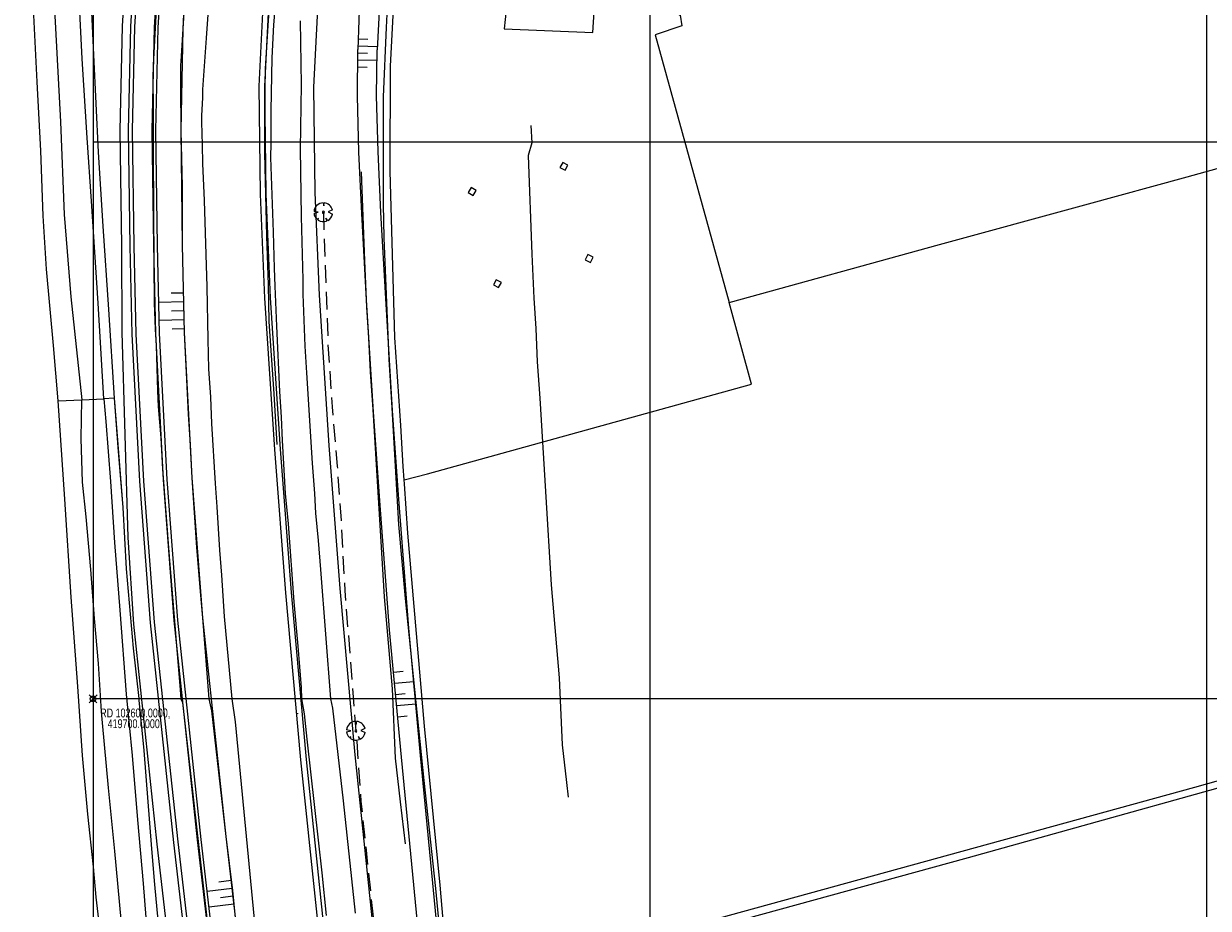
# Model space of a CAD drawing. Header units: metres. Extents: x 102313 to 104557, y 415820 to 422103.
# Tile 63 of 256: x 102588 to 102800, y 419662 to 419821. Entities that reach past the tile are written whole.
import ezdxf

# ---------------------------------------------------------------- set-up
doc = ezdxf.new("R2010")
doc.units = ezdxf.units.M
doc.header["$MEASUREMENT"] = 0
for name, pattern in [('DGN Style 3', [169.460776, 121.043411, -48.417365]), ('DGN Style 4', [193.790502, 96.834729, -48.417365, 0.121043, -48.417365]), ('HIDDEN2', [4.7625, 3.175, -1.5875])]:
    doc.linetypes.add(name, pattern=pattern)
for name, color, linetype, lineweight in [('00-Beschermingszone binnenzijde', 41, 'Continuous', 0), ('00-Coordinaten', 7, 'Continuous', 0), ('Hek', 30, 'DGN Style 4', 0), ('Hoogspanningsmast', 7, 'Continuous', 0), ('N-BEPLANTING VERWIJDEREN', 104, 'Continuous', 0), ('N-ONTWERP', 2, 'Continuous', 0), ('N-ONTWERP-FIETSPAD', 30, 'Continuous', 0), ('N-ONTWERP-TALUD', 3, 'Continuous', 0), ('N-ONTWERP-WEG', 30, 'Continuous', 0), ('Rijbaan', 7, 'Continuous', 0), ('Terrein_groenvoorziening', 3, 'Continuous', 0), ('Terrein_onbegroeid', 94, 'Continuous', 0), ('Terrein_weiland', 3, 'Continuous', 0), ('water', 2, 'Continuous', 0)]:
    doc.layers.add(name, color=color, linetype=linetype, lineweight=lineweight)
doc.styles.add('Style-WORKING', font='WORKING.shx')

# ---------------------------------------------------------------- blocks, each defined once
blk = doc.blocks.new('meetpunt_1')
at = {"linetype": 'ByBlock', "lineweight": -2}
blk.add_hatch(color=0, dxfattribs=at).paths.add_polyline_path([(-50000, 0, 0.414213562), (0, -50000), (0, 0)], flags=16)
at = {"color": 0, "linetype": 'ByBlock', "lineweight": -2}
for p, q in [((100000, 0), (-100000, 0)), ((0, 100000), (0, -100000))]:
    blk.add_line(p, q, dxfattribs=at)
blk.add_circle((0, 0), 50000, dxfattribs=at)
blk = doc.blocks.new('SBMK')
at = {"color": 0, "flags": 128}
for points in [[(-13.9, 9.6), (-11.1, 9), (-12.1, 11.8)], [(-1.8, 16.8), (0, 9.2), (1.6, 16.8)], [(16.8, 0.4), (11.4, -0.7), (16.8, -1.2)], [(-15, -7.8), (-10.4, -4.4), (-15.9, -5.8)], [(4.2, -16.3), (0.6, -8.8), (-3.2, -16.6)]]:
    blk.add_lwpolyline(points, dxfattribs=at)
blk.add_lwpolyline([(-1.9, 0, 1), (1.8, 0, 1), (-1.9, 0)], format="xyb", dxfattribs=at)
at = {"color": 0}
for start, end in [(145.4075, 200.2477), (95.8899, 135.5711), (1.3252, 84.4398), (207.5009, 259.3455), (284.6649, 356.0474)]:
    blk.add_arc((0, 0), 16.9, start, end, dxfattribs=at)

msp = doc.modelspace()

# ---------------------------------------------------------------- linework, layer by layer
at = {"layer": '00-Beschermingszone binnenzijde', "linetype": 'DGN Style 3', "flags": 128}
msp.add_lwpolyline([(102644.854, 420019.69), (102645.173, 420023.206), (102645.847, 420027.05), (102647.422, 420032.669), (102671.307, 420150.273), (102674.341, 420161.912), (102674.149, 420165.528), (102674.063, 420168.714), (102674.065, 420174.727), (102674.658, 420181.775), (102675.043, 420184.864), (102675.311, 420186.596), (102675.666, 420189.693), (102676.377, 420193.111), (102677.025, 420196.703), (102678.83, 420202.966), (102681.122, 420211.251), (102681.5, 420212.448), (102681.933, 420213.341), (102682.285, 420213.765), (102682.754, 420214.147), (102683.287, 420214.426), (102683.865, 420214.594), (102684.503, 420214.647), (102685.402, 420214.715), (102685.836, 420219.061), (102684.533, 420219.366), (102684.189, 420219.545), (102683.9, 420219.805), (102683.682, 420220.13), (102683.551, 420220.498), (102683.333, 420222.745), (102683.198, 420223.758), (102685.631, 420228.566), (102691.351, 420227.17), (102716.166, 420220.852), (102712.748, 420186.701), (102705.573, 420186.157), (102705.316, 420184.923), (102705.049, 420182.594), (102704.758, 420180.712), (102704.502, 420178.658), (102704.065, 420173.463), (102704.063, 420169.116), (102704.128, 420166.727), (102704.545, 420158.849), (102700.544, 420143.499), (102676.604, 420025.626), (102675.138, 420020.394), (102674.945, 420019.297), (102675.34, 420013.32), (102676.135, 420001.195), (102677.636, 419993.13), (102679.186, 419983.835), (102680.252, 419976.214), (102680.114, 419972.658), (102680.205, 419968.375), (102680.342, 419965.521), (102680.754, 419958.175), (102681.136, 419953.214), (102681.957, 419945.826), (102683.041, 419937.572), (102684.054, 419927.345), (102684.274, 419923.806), (102684.623, 419915.724), (102684.859, 419902.964), (102684.845, 419899.786), (102684.812, 419897.708), (102684.696, 419895.257), (102684.716, 419892.427), (102684.34, 419886.764), (102683.989, 419882.29), (102683.613, 419878.229), (102683.115, 419874.155), (102681.291, 419857.602), (102680.735, 419851.881), (102680.059, 419843.707), (102678.031, 419814.15), (102678.812, 419799.899), (102678.125, 419797.626), (102678.794, 419779.932), (102679.15, 419772.025), (102679.51, 419766.527), (102679.772, 419760.537), (102680.255, 419754.038), (102682.283, 419720.512), (102683.705, 419703.802), (102684.272, 419691.716), (102685.027, 419684.945), (102686.162, 419675.507), (102688.894, 419651.771), (102689.917, 419642.546), (102691.553, 419628.331), (102693.444, 419611.332), (102694.565, 419601.882), (102695.622, 419591.913), (102696.991, 419579.964), (102697.408, 419576.131), (102698.805, 419570.27), (102699.573, 419564.654), (102701.541, 419551.142), (102704.13, 419531.912), (102706.757, 419513.327), (102707.817, 419513.471), (102715.997, 419453.382), (102718.718, 419435.599), (102722.857, 419409.807), (102735.607, 419350.747), (102742.804, 419309.851), (102737.67, 419310.391), (102739.346, 419302.081), (102741.222, 419292.129), (102743.626, 419279.84), (102743.035, 419276.916), (102743.083, 419276.359), (102743.231, 419272.666), (102744.124, 419268.485), (102745.217, 419261.751), (102745.695, 419259.259), (102723.017, 419254.957), (102716.243, 419253.55), (102715.673, 419256.525), (102714.631, 419262.944), (102713.234, 419269.482), (102713.244, 419271.738), (102713.135, 419274.469), (102713.022, 419275.777), (102712.919, 419279.34), (102713.039, 419279.934), (102711.76, 419286.471), (102709.901, 419296.336), (102706.759, 419311.907), (102705.592, 419316.901), (102703.849, 419326.29), (102701.522, 419337.701), (102701.333, 419338.155), (102701.131, 419338.963), (102701.088, 419339.795), (102701.206, 419340.62), (102701.477, 419341.406), (102701.895, 419342.128), (102702.44, 419342.755), (102703.097, 419343.268), (102703.839, 419343.644), (102704.64, 419343.873), (102705.471, 419343.944), (102706.36, 419343.85), (102706.161, 419344.98), (102693.363, 419404.261), (102689.08, 419430.954), (102686.305, 419449.089), (102682.138, 419479.698), (102681.182, 419479.568), (102679.249, 419493.587), (102678.342, 419500), (102674.411, 419527.812), (102671.831, 419546.978), (102669.867, 419560.46), (102669.281, 419564.747), (102667.788, 419571.01), (102667.176, 419576.634), (102665.802, 419588.625), (102664.752, 419598.534), (102663.64, 419607.906), (102661.743, 419624.957), (102660.106, 419639.179), (102659.084, 419648.403), (102656.367, 419672.001), (102655.226, 419681.492), (102654.35, 419689.348), (102653.764, 419701.826), (102652.359, 419718.335), (102650.323, 419752.019), (102649.82, 419758.768), (102649.553, 419764.893), (102649.195, 419770.37), (102648.819, 419778.689), (102648.055, 419798.892), (102648.096, 419800.977), (102648.053, 419801.338), (102648.096, 419801.971), (102648.568, 419803.531), (102647.975, 419814.357), (102650.144, 419845.971), (102650.855, 419854.566), (102651.45, 419860.695), (102653.315, 419877.618), (102653.781, 419881.432), (102654.097, 419884.845), (102654.417, 419888.931), (102654.709, 419893.317), (102654.691, 419895.856), (102654.823, 419898.654), (102654.846, 419900.094), (102654.858, 419902.754), (102654.635, 419914.799), (102654.314, 419922.231), (102654.146, 419924.938), (102653.235, 419934.139), (102652.174, 419942.215), (102651.264, 419950.405), (102650.819, 419956.181), (102650.382, 419963.964), (102650.22, 419967.34), (102650.101, 419972.92), (102650.171, 419974.707), (102649.53, 419979.289), (102648.091, 419987.918), (102646.316, 419997.455), (102645.404, 420011.356), (102644.854, 420019.69)], close=True, dxfattribs=at)
at = {"layer": '00-Coordinaten'}
for p, q in [((102600, 420000), (102600, 417600)), ((102700, 420000), (102700, 417600)), ((102800, 420000), (102800, 417600)), ((104100, 419800), (102600, 419800)), ((104100, 419700), (102600, 419700))]:
    msp.add_line(p, q, dxfattribs=at)
at = {"layer": 'Hek', "flags": 128}
msp.add_lwpolyline([(102652.984, 419552.981), (102652.631, 419556.064), (102651.84, 419562.135), (102651.095, 419568.916), (102650.206, 419577.343), (102648.832, 419588.979), (102646.319, 419611.061), (102645.648, 419617.34), (102644.304, 419629.185), (102643.66, 419634.542), (102642.64, 419644.63), (102639.339, 419674.152), (102637.88, 419687.96), (102637.033, 419695.549), (102636.435, 419700), (102635.97, 419704.324), (102635.323, 419711.914), (102634.884, 419719.414), (102633.384, 419741.2), (102632.529, 419754.831), (102631.64, 419767.778), (102631.494, 419774.414), (102631.21, 419783.163), (102630.867, 419798.041), (102630.845, 419805.836), (102630.971, 419813.215), (102631.455, 419821.007), (102631.998, 419828.503), (102632.538, 419835.373), (102634.135, 419851.61), (102635.636, 419866.42), (102636.326, 419873.646), (102637.524, 419887.565), (102637.823, 419893.752), (102637.976, 419900.803), (102637.981, 419907.795), (102637.804, 419914.282), (102637.565, 419920.055), (102637.151, 419926.573), (102635.818, 419939.939), (102635.167, 419946.815), (102634.074, 419958.998)], dxfattribs=at)
at = {"layer": 'Hoogspanningsmast', "flags": 128}
for points in [[(102683.868, 419795.472), (102684.792, 419794.973), (102685.291, 419795.897), (102684.367, 419796.396), (102683.868, 419795.472)], [(102668.807, 419791.349), (102667.9, 419791.877), (102667.371, 419790.969), (102668.279, 419790.44), (102668.807, 419791.349)], [(102688.882, 419779.841), (102688.397, 419778.91), (102689.328, 419778.425), (102689.813, 419779.357), (102688.882, 419779.841)], [(102673.337, 419774.796), (102672.425, 419775.319), (102671.903, 419774.407), (102672.816, 419773.916), (102673.337, 419774.796)]]:
    msp.add_lwpolyline(points, dxfattribs=at)
at = {"layer": 'N-BEPLANTING VERWIJDEREN', "linetype": 'HIDDEN2', "flags": 128}
msp.add_lwpolyline([(102641.371, 419787.425), (102642.202, 419763.638), (102642.955, 419752.488), (102643.859, 419741.79), (102644.539, 419732.05), (102645.216, 419719.468), (102647.218, 419694.267), (102648.122, 419681.536), (102652.936, 419635.85), (102654.818, 419615.961), (102658.333, 419582.447), (102658.558, 419572.051), (102661.871, 419548.923), (102662.999, 419538.942), (102665.258, 419527.265), (102670.224, 419496.773), (102670.525, 419486.678)], dxfattribs=at)
at = {"layer": 'N-ONTWERP', "ltscale": 0.1, "flags": 128}
for points in [[(102659.445, 420029.555), (102658.093, 420021.518), (102657.182, 420010.168), (102656.561, 420001.262), (102655.999, 419993.202), (102655.999, 419993.202), (102655.127, 419982.952), (102654.911, 419976.727), (102654.679, 419970.04), (102655.036, 419960.839), (102655.872, 419950.399), (102657.742, 419933.433), (102658.729, 419917.683), (102658.527, 419898.883), (102655.009, 419861.062), (102652.646, 419840.194), (102651.597, 419827.049), (102651.027, 419816.616)], [(102653.29, 420010.139), (102652.881, 420001.518), (102652.321, 419993.487), (102651.443, 419983.172), (102651.224, 419976.855), (102650.988, 419970.033), (102651.353, 419960.62), (102652.199, 419950.05), (102654.066, 419933.115), (102655.039, 419917.587), (102654.84, 419899.074), (102651.339, 419861.44), (102648.974, 419840.548), (102647.917, 419827.297), (102647.577, 419816.655)], [(102596.773, 420009.079), (102598.704, 420002.106), (102600.804, 419995.649), (102602.028, 419991.651), (102603.935, 419984.661), (102606.105, 419974.868), (102608.756, 419958.063), (102610.366, 419945.655), (102612.52, 419929.402), (102613.289, 419910.173), (102613.224, 419897.071), (102612.57, 419884.183), (102610.687, 419869.61), (102609.224, 419856.366), (102607.81, 419838.702), (102606.726, 419820.793), (102606.3, 419802.144), (102606.59, 419781.363), (102606.963, 419765.501), (102608.335, 419739.096), (102610.254, 419713.688), (102614.458, 419674.205), (102619.434, 419631.283)], [(102595.687, 420006.86), (102597.267, 420001.674), (102599.373, 419995.198), (102600.586, 419991.234), (102602.478, 419984.301), (102604.631, 419974.589), (102607.271, 419957.849), (102608.878, 419945.46), (102611.024, 419929.273), (102611.789, 419910.146), (102611.724, 419897.113), (102611.075, 419884.318), (102609.197, 419869.789), (102607.73, 419856.508), (102606.314, 419838.807), (102605.227, 419820.856), (102604.8, 419802.151), (102605.09, 419781.335), (102605.179, 419765.864), (102606.279, 419728.986)], [(102655.184, 419434.419), (102650.566, 419464.429), (102643.257, 419512.466), (102635.947, 419573.861), (102628.868, 419632.4), (102623.9, 419675.255), (102619.716, 419714.549), (102617.816, 419739.7), (102616.457, 419765.859), (102616.088, 419781.541), (102615.802, 419802.102), (102616.219, 419820.398), (102617.287, 419838.036), (102618.682, 419855.465), (102620.114, 419868.43), (102622.045, 419883.336), (102622.723, 419896.861), (102622.79, 419910.339), (102621.995, 419930.218), (102619.785, 419946.89), (102618.172, 419959.324), (102616.188, 419976.341), (102615.308, 419991.134)], [(102653.869, 419413.376), (102646.118, 419463.748), (102638.797, 419511.861), (102631.479, 419573.325), (102624.399, 419631.871), (102619.428, 419674.758), (102615.234, 419714.141), (102613.325, 419739.414), (102611.96, 419765.689), (102611.589, 419781.457), (102611.301, 419802.122), (102611.722, 419820.585), (102612.798, 419838.352), (102614.202, 419855.892), (102615.651, 419869.015), (102617.554, 419883.735), (102618.223, 419896.932), (102618.29, 419910.26), (102617.507, 419929.832), (102615.323, 419946.305), (102613.706, 419958.774), (102611.02, 419975.8), (102608.79, 419985.861)], [(102634.022, 419960.655), (102634.976, 419947.502), (102636.485, 419931.36), (102637.424, 419917.735), (102637.613, 419900.46), (102636.356, 419882.685), (102634.288, 419863.219), (102632.22, 419844.927), (102630.827, 419830.505), (102629.81, 419810.094), (102630.043, 419790.697), (102630.828, 419772.022), (102632.593, 419744.806), (102634.565, 419719.043), (102637.264, 419689.022), (102642.987, 419634.34), (102648.078, 419587.971), (102654.21, 419538.717), (102658.776, 419502.506)], [(102659.26, 419649.359), (102659.092, 419651.058), (102655.407, 419689.526), (102653.268, 419712.4), (102651.49, 419735.608), (102650.371, 419751.569), (102649.129, 419771.714), (102648.262, 419787.201), (102647.759, 419798.229), (102647.484, 419808.349), (102647.577, 419816.655)], [(102662.693, 419649.7), (102662.526, 419651.393), (102658.842, 419689.851), (102656.706, 419712.692), (102654.931, 419735.86), (102653.814, 419751.796), (102652.573, 419771.917), (102651.708, 419787.376), (102651.207, 419798.355), (102650.934, 419808.377), (102651.027, 419816.616)], [(102606.279, 419728.986), (102607.266, 419713.416), (102611.476, 419673.873), (102616.455, 419630.93), (102623.536, 419572.372), (102630.869, 419510.786), (102638.21, 419462.538), (102642.514, 419432.76)]]:
    msp.add_lwpolyline(points, dxfattribs=at)
at = {"layer": 'N-ONTWERP', "ltscale": 0.01, "flags": 128}
for points in [[(102659.445, 420029.555), (102658.093, 420021.518), (102657.182, 420010.168), (102656.561, 420001.262), (102655.999, 419993.202), (102655.999, 419993.202), (102655.127, 419982.952), (102654.911, 419976.727), (102654.679, 419970.04), (102655.036, 419960.839), (102655.872, 419950.399), (102657.742, 419933.433), (102658.729, 419917.683), (102658.527, 419898.883), (102655.009, 419861.062), (102652.646, 419840.194), (102651.597, 419827.049), (102651.027, 419816.616)], [(102653.29, 420010.139), (102652.881, 420001.518), (102652.321, 419993.487), (102651.443, 419983.172), (102651.224, 419976.855), (102650.988, 419970.033), (102651.353, 419960.62), (102652.199, 419950.05), (102654.066, 419933.115), (102655.039, 419917.587), (102654.84, 419899.074), (102651.339, 419861.44), (102648.974, 419840.548), (102647.917, 419827.297), (102647.577, 419816.655)], [(102596.773, 420009.079), (102598.704, 420002.106), (102600.804, 419995.649), (102602.028, 419991.651), (102603.935, 419984.661), (102606.105, 419974.868), (102608.756, 419958.063), (102610.366, 419945.655), (102612.52, 419929.402), (102613.289, 419910.173), (102613.224, 419897.071), (102612.57, 419884.183), (102610.687, 419869.61), (102609.224, 419856.366), (102607.81, 419838.702), (102606.726, 419820.793), (102606.3, 419802.144), (102606.59, 419781.363), (102606.963, 419765.501), (102608.335, 419739.096), (102610.254, 419713.688), (102614.458, 419674.205), (102619.434, 419631.283)], [(102595.687, 420006.86), (102597.267, 420001.674), (102599.373, 419995.198), (102600.586, 419991.234), (102602.478, 419984.301), (102604.631, 419974.589), (102607.271, 419957.849), (102608.878, 419945.46), (102611.024, 419929.273), (102611.789, 419910.146), (102611.724, 419897.113), (102611.075, 419884.318), (102609.197, 419869.789), (102607.73, 419856.508), (102606.314, 419838.807), (102605.227, 419820.856), (102604.8, 419802.151), (102605.09, 419781.335), (102605.179, 419765.864), (102606.279, 419728.986)], [(102655.184, 419434.419), (102650.566, 419464.429), (102643.257, 419512.466), (102635.947, 419573.861), (102628.868, 419632.4), (102623.9, 419675.255), (102619.716, 419714.549), (102617.816, 419739.7), (102616.457, 419765.859), (102616.088, 419781.541), (102615.802, 419802.102), (102616.219, 419820.398), (102617.287, 419838.036), (102618.682, 419855.465), (102620.114, 419868.43), (102622.045, 419883.336), (102622.723, 419896.861), (102622.79, 419910.339), (102621.995, 419930.218), (102619.785, 419946.89), (102618.172, 419959.324), (102616.188, 419976.341), (102615.308, 419991.134)], [(102653.869, 419413.376), (102646.118, 419463.748), (102638.797, 419511.861), (102631.479, 419573.325), (102624.399, 419631.871), (102619.428, 419674.758), (102615.234, 419714.141), (102613.325, 419739.414), (102611.96, 419765.689), (102611.589, 419781.457), (102611.301, 419802.122), (102611.722, 419820.585), (102612.798, 419838.352), (102614.202, 419855.892), (102615.651, 419869.015), (102617.554, 419883.735), (102618.223, 419896.932), (102618.29, 419910.26), (102617.507, 419929.832), (102615.323, 419946.305), (102613.706, 419958.774), (102611.02, 419975.8), (102608.79, 419985.861)], [(102634.022, 419960.655), (102634.976, 419947.502), (102636.485, 419931.36), (102637.424, 419917.735), (102637.613, 419900.46), (102636.356, 419882.685), (102634.288, 419863.219), (102632.22, 419844.927), (102630.827, 419830.505), (102629.81, 419810.094), (102630.043, 419790.697), (102630.828, 419772.022), (102632.593, 419744.806), (102634.565, 419719.043), (102637.264, 419689.022), (102642.987, 419634.34), (102648.078, 419587.971), (102654.21, 419538.717), (102658.776, 419502.506)], [(102659.26, 419649.359), (102659.092, 419651.058), (102655.407, 419689.526), (102653.268, 419712.4), (102651.49, 419735.608), (102650.371, 419751.569), (102649.129, 419771.714), (102648.262, 419787.201), (102647.759, 419798.229), (102647.484, 419808.349), (102647.577, 419816.655)], [(102662.693, 419649.7), (102662.526, 419651.393), (102658.842, 419689.851), (102656.706, 419712.692), (102654.931, 419735.86), (102653.814, 419751.796), (102652.573, 419771.917), (102651.708, 419787.376), (102651.207, 419798.355), (102650.934, 419808.377), (102651.027, 419816.616)], [(102606.279, 419728.986), (102607.266, 419713.416), (102611.476, 419673.873), (102616.455, 419630.93), (102623.536, 419572.372), (102630.869, 419510.786), (102638.21, 419462.538), (102642.514, 419432.76)]]:
    msp.add_lwpolyline(points, dxfattribs=at)
at = {"layer": 'N-ONTWERP-FIETSPAD', "ltscale": 0.1, "flags": 128}
for points in [[(102597.496, 420009.279), (102599.422, 420002.322), (102601.519, 419995.875), (102602.748, 419991.859), (102604.663, 419984.841), (102606.843, 419975.008), (102609.499, 419958.169), (102611.109, 419945.752), (102613.268, 419929.467), (102614.039, 419910.186), (102613.974, 419897.05), (102613.317, 419884.116), (102611.431, 419869.521), (102609.97, 419856.295), (102608.558, 419838.65), (102607.475, 419820.762), (102607.051, 419802.141), (102607.339, 419781.377), (102607.712, 419765.529), (102609.083, 419739.143), (102611.001, 419713.756), (102615.204, 419674.288), (102620.179, 419631.371)], [(102597.496, 420009.279), (102599.422, 420002.322), (102601.519, 419995.875), (102602.748, 419991.859), (102604.663, 419984.841), (102606.843, 419975.008), (102609.499, 419958.169), (102611.109, 419945.752), (102613.268, 419929.467), (102614.039, 419910.186), (102613.974, 419897.05), (102613.317, 419884.116), (102611.431, 419869.521), (102609.97, 419856.295), (102608.558, 419838.65), (102607.475, 419820.762), (102607.051, 419802.141), (102607.339, 419781.377), (102607.712, 419765.529), (102609.083, 419739.143), (102611.001, 419713.756), (102615.204, 419674.288), (102620.179, 419631.371)], [(102600.873, 420010.199), (102602.775, 420003.331), (102604.857, 419996.928), (102606.11, 419992.832), (102608.062, 419985.681), (102610.283, 419975.66), (102612.963, 419958.667), (102614.58, 419946.207), (102616.759, 419929.767), (102617.539, 419910.247), (102617.473, 419896.953), (102616.806, 419883.803), (102614.907, 419869.104), (102613.455, 419855.963), (102612.05, 419838.404), (102610.973, 419820.617), (102610.551, 419802.125), (102610.839, 419781.443), (102611.21, 419765.661), (102612.576, 419739.366), (102614.487, 419714.073), (102618.682, 419674.675), (102623.654, 419631.783)], [(102600.873, 420010.199), (102602.775, 420003.331), (102604.857, 419996.928), (102606.11, 419992.832), (102608.062, 419985.681), (102610.283, 419975.66), (102612.963, 419958.667), (102614.58, 419946.207), (102616.759, 419929.767), (102617.539, 419910.247), (102617.473, 419896.953), (102616.806, 419883.803), (102614.907, 419869.104), (102613.455, 419855.963), (102612.05, 419838.404), (102610.973, 419820.617), (102610.551, 419802.125), (102610.839, 419781.443), (102611.21, 419765.661), (102612.576, 419739.366), (102614.487, 419714.073), (102618.682, 419674.675), (102623.654, 419631.783)]]:
    msp.add_lwpolyline(points, dxfattribs=at)
at = {"layer": 'N-ONTWERP-TALUD', "ltscale": 0.1}
for p, q in [((102647.638, 419818.572), (102649.383, 419818.516)), ((102647.59, 419816.058), (102649.325, 419816.021)), ((102647.614, 419817.315), (102651.094, 419817.222)), ((102647.542, 419813.545), (102649.267, 419813.526)), ((102647.566, 419814.802), (102651.026, 419814.745)), ((102616.329, 419771.313), (102611.83, 419771.207)), ((102616.291, 419772.927), (102614.041, 419772.874)), ((102616.367, 419769.699), (102614.117, 419769.647)), ((102616.405, 419768.086), (102611.906, 419767.98)), ((102616.443, 419766.472), (102614.193, 419766.419)), ((102653.979, 419704.795), (102655.697, 419704.955)), ((102654.167, 419702.792), (102657.602, 419703.113)), ((102654.354, 419700.789), (102656.072, 419700.95)), ((102654.541, 419698.786), (102657.976, 419699.107)), ((102654.729, 419696.783), (102656.446, 419696.944)), ((102624.818, 419667.338), (102622.583, 419667.078)), ((102624.981, 419665.928), (102620.511, 419665.41)), ((102625.308, 419663.108), (102620.838, 419662.59)), ((102625.145, 419664.518), (102622.91, 419664.259))]:
    msp.add_line(p, q, dxfattribs=at)
at = {"layer": 'N-ONTWERP-WEG', "ltscale": 0.1, "flags": 128}
for points in [[(102635.02, 419960.709), (102635.972, 419947.584), (102637.482, 419931.441), (102638.424, 419917.775), (102638.613, 419900.431), (102637.353, 419882.597), (102635.282, 419863.11), (102633.214, 419844.822), (102631.824, 419830.432), (102630.81, 419810.075), (102631.042, 419790.724), (102631.826, 419772.075), (102633.59, 419744.876), (102635.562, 419719.126), (102638.259, 419689.119), (102643.982, 419634.447), (102649.071, 419588.088), (102655.202, 419538.841), (102659.772, 419502.598)], [(102643.807, 419961.181), (102644.743, 419948.312), (102646.254, 419932.153), (102647.22, 419918.125), (102647.416, 419900.168), (102646.12, 419881.822), (102644.03, 419862.15), (102641.967, 419843.905), (102640.603, 419829.79), (102639.613, 419809.909), (102639.84, 419790.962), (102640.615, 419772.545), (102642.368, 419745.497), (102644.331, 419719.856), (102647.018, 419689.971), (102652.732, 419635.385), (102657.812, 419589.111), (102663.934, 419539.935), (102668.503, 419503.699)]]:
    msp.add_lwpolyline(points, dxfattribs=at)
at = {"layer": 'N-ONTWERP-WEG', "ltscale": 0.01, "flags": 128}
for points in [[(102635.02, 419960.709), (102635.972, 419947.584), (102637.482, 419931.441), (102638.424, 419917.775), (102638.613, 419900.431), (102637.353, 419882.597), (102635.282, 419863.11), (102633.214, 419844.822), (102631.824, 419830.432), (102630.81, 419810.075), (102631.042, 419790.724), (102631.826, 419772.075), (102633.59, 419744.876), (102635.562, 419719.126), (102638.259, 419689.119), (102643.982, 419634.447), (102649.071, 419588.088), (102655.202, 419538.841), (102659.772, 419502.598)], [(102643.807, 419961.181), (102644.743, 419948.312), (102646.254, 419932.153), (102647.22, 419918.125), (102647.416, 419900.168), (102646.12, 419881.822), (102644.03, 419862.15), (102641.967, 419843.905), (102640.603, 419829.79), (102639.613, 419809.909), (102639.84, 419790.962), (102640.615, 419772.545), (102642.368, 419745.497), (102644.331, 419719.856), (102647.018, 419689.971), (102652.732, 419635.385), (102657.812, 419589.111), (102663.934, 419539.935), (102668.503, 419503.699)]]:
    msp.add_lwpolyline(points, dxfattribs=at)
at = {"layer": 'Rijbaan', "flags": 128}
for points in [[(102641.96, 419661.055), (102641.143, 419668.733), (102640.471, 419674.596), (102638.485, 419692.779), (102637.959, 419697.332), (102637.525, 419700), (102637.417, 419702.025), (102636.829, 419709.496), (102636.154, 419717.444), (102635.092, 419731.463), (102634.583, 419736.88), (102634.035, 419746.404), (102633.847, 419750.6), (102633.572, 419755.213), (102633.005, 419766.968), (102632.743, 419774.17), (102632.58, 419777.414), (102632.404, 419783.871), (102631.964, 419797.292), (102632.006, 419799.85), (102631.975, 419805.682), (102632.171, 419815.172), (102632.497, 419821.121), (102632.69, 419823.947)], [(102637.232, 419821.842), (102637.393, 419810.36)], [(102637.393, 419810.36), (102637.178, 419798.843), (102637.386, 419786.673), (102637.658, 419775.306), (102637.675, 419772.747), (102638.016, 419763.373), (102638.349, 419758.581), (102639.37, 419742.331), (102639.79, 419736.914), (102639.951, 419733.373), (102640.433, 419728.461), (102640.854, 419723.252), (102642.637, 419700), (102643.019, 419698.304), (102644.919, 419681.698), (102647.108, 419661.52)]]:
    msp.add_lwpolyline(points, dxfattribs=at)
at = {"layer": 'Terrein_groenvoorziening', "flags": 128}
for points in [[(102678.876, 420000), (102669.081, 419825.699), (102674.394, 419825.699), (102674.195, 419823.765), (102673.849, 419820.386), (102689.788, 419819.705), (102690.061, 419824.337), (102704.229, 419823.656), (102705.455, 419822.838), (102705.727, 419820.931), (102700.959, 419819.296)], [(102700.959, 419819.296), (102714.244, 419771.214)], [(102714.244, 419771.214), (102752.009, 419781.651), (102778.135, 419788.788), (102796.494, 419793.809), (102809.863, 419797.491), (102814.885, 419798.67), (102817.275, 419799.057), (102819.842, 419799.219), (102822.426, 419799.154), (102826.624, 419798.863), (102832.101, 419798.516)], [(102655.887, 419739.364), (102660.045, 419740.46), (102718.292, 419756.562), (102714.244, 419771.214)], [(102858.264, 419700.971), (102855.14, 419700.205), (102797.833, 419684.078), (102797.83, 419684.077), (102668.332, 419648.445), (102667.316, 419648.165), (102667.301, 419648.161), (102664.098, 419647.28)], [(102855.522, 419698.754), (102855.453, 419698.681), (102823.684, 419690.013), (102757.199, 419671.458), (102713.751, 419659.491), (102710.881, 419658.568), (102690.656, 419652.918), (102667.507, 419646.445), (102672.425, 419607.691), (102676.879, 419572.08)]]:
    msp.add_lwpolyline(points, dxfattribs=at)
at = {"layer": 'Terrein_onbegroeid', "flags": 128}
for points in [[(102587.554, 420000), (102587.548, 419999.224), (102587.644, 419980.377), (102588.029, 419958.432), (102588.37, 419942.527), (102589.354, 419923.125), (102589.463, 419903.664), (102589.861, 419885.769), (102590.81, 419865.002), (102591.456, 419847.22), (102591.907, 419838.53), (102593.054, 419823.855), (102594.152, 419803.703), (102594.812, 419787.024), (102596.012, 419772.214), (102597.99, 419753.758)], [(102601.92, 419753.932), (102600.933, 419771.079), (102599.75, 419789.399), (102598.96, 419800.81), (102598.079, 419814.992), (102597.4, 419828.306), (102596.946, 419838.174), (102596.345, 419851.57), (102595.771, 419862.706), (102595.702, 419873.968), (102595.326, 419883.985), (102594.579, 419894.858), (102594.181, 419908.581), (102593.871, 419921.828), (102593.487, 419937.262), (102593.297, 419950.671), (102593.147, 419960.07), (102592.874, 419972.36), (102592.669, 419985.288), (102592.689, 419998.996), (102592.684, 420000)], [(102594.542, 420000), (102594.586, 419988.22), (102594.602, 419973.247), (102594.876, 419957.661), (102595.158, 419943.62), (102595.497, 419926.95), (102595.705, 419913.701), (102596.056, 419903.288), (102596.462, 419890.783), (102597.173, 419875.806), (102597.667, 419863.251), (102598.087, 419850.884), (102598.915, 419839.368), (102599.54, 419827.351), (102600.104, 419815.715), (102600.939, 419798.238), (102601.764, 419784.962), (102602.753, 419769.984), (102603.779, 419754.014)], [(102597.99, 419753.758), (102601.92, 419753.932)], [(102603.779, 419754.014), (102601.92, 419753.932)], [(102601.92, 419753.932), (102602.289, 419749.855), (102603.122, 419739.046), (102603.84, 419728.1), (102604.833, 419715.914), (102605.958, 419700.873), (102607.031, 419689.835), (102607.979, 419678.278), (102609.032, 419666.826), (102610.034, 419653.817)], [(102603.779, 419754.014), (102604.469, 419745.223), (102605.383, 419734.397)], [(102593.759, 419753.571), (102597.99, 419753.758)], [(102605.075, 419660.327), (102603.894, 419672.65), (102602.8, 419684.029), (102601.679, 419695.693), (102601.545, 419697.747), (102600.992, 419706.345), (102600.29, 419714.448), (102599.601, 419723.261), (102598.765, 419732.709), (102598.096, 419738.946), (102597.892, 419746.772), (102597.99, 419753.758)], [(102605.383, 419734.397), (102605.934, 419723.389), (102607.215, 419709.139), (102608.218, 419700.086), (102608.256, 419699.74), (102609.153, 419690.693)], [(102609.153, 419690.693), (102610.5, 419673.076), (102611.019, 419666.644), (102611.627, 419660.215), (102612.401, 419653.095), (102613.403, 419642.149), (102614.729, 419629.405), (102616.048, 419616.848), (102617.48, 419605.269), (102619.137, 419593.112), (102620.484, 419581.359), (102621.65, 419570.085), (102623.042, 419558.834), (102624.354, 419549.754), (102626.06, 419536.097), (102627.985, 419521.403), (102629.918, 419506.794), (102631.588, 419495.047), (102633.431, 419482.629), (102635.413, 419469.762), (102637.183, 419457.138), (102639.551, 419441.928)]]:
    msp.add_lwpolyline(points, dxfattribs=at)
at = {"layer": 'Terrein_weiland', "flags": 128}
for points in [[(102611.928, 419831.19), (102611.487, 419826.193), (102611.327, 419823.873), (102610.802, 419813.879), (102610.76, 419811.499), (102610.793, 419806.084), (102610.783, 419797.991), (102610.924, 419778.145), (102611.008, 419771.182), (102611.134, 419766.421), (102611.328, 419763.504), (102611.556, 419755.351), (102611.72, 419752.553), (102612.169, 419746.898), (102612.498, 419741.273), (102613.671, 419725.558), (102615.158, 419707.371), (102615.61, 419702.43), (102615.764, 419700), (102616.065, 419699.342), (102618.577, 419676.992), (102620.769, 419657.975)], [(102621.306, 419832.334), (102620.317, 419818.741), (102619.676, 419809.491), (102619.639, 419808.004), (102619.475, 419804.791), (102619.469, 419803.601), (102619.627, 419799.524), (102619.67, 419796.192), (102619.935, 419789.526), (102620.425, 419774.052), (102620.616, 419764.589), (102620.769, 419759.322), (102621.101, 419754.203), (102621.286, 419749.501), (102621.947, 419738.727), (102622.254, 419734.501), (102622.721, 419726.703), (102623.086, 419722.239), (102623.555, 419714.828), (102624.921, 419700), (102625.549, 419695.871), (102630.907, 419639.894)], [(102625.653, 419660.077), (102625.099, 419665.583), (102623.9, 419675.255), (102621.358, 419697.873), (102620.841, 419700), (102619.716, 419714.549), (102619.293, 419719.282), (102618.647, 419727.199), (102617.816, 419739.7), (102617.488, 419745.682), (102617.128, 419751.128), (102616.832, 419757.378), (102616.457, 419765.859), (102616.088, 419781.541), (102616.05, 419791.985), (102615.802, 419802.102), (102615.782, 419810.195), (102615.8, 419813.825), (102615.867, 419815.49), (102616.219, 419820.398), (102616.321, 419822.956)], [(102603.779, 419754.014), (102605.383, 419734.397)]]:
    msp.add_lwpolyline(points, dxfattribs=at)
at = {"layer": 'water', "flags": 128}
for points in [[(102663.016, 419650.802), (102661.571, 419665.936), (102659.459, 419685.352), (102656.15, 419718.036), (102654.953, 419731.304), (102653.715, 419752.31), (102653.184, 419761.043), (102652.287, 419782.842), (102652.188, 419788.875), (102652.188, 419808.148), (102652.715, 419820.647), (102653.411, 419835.048), (102655.83, 419862.087), (102657.811, 419879.833), (102658.761, 419888.541), (102659.389, 419895.581), (102659.389, 419913.489), (102658.699, 419925.161), (102657.945, 419936.039), (102656.4, 419948.811), (102655.376, 419961.49), (102655.335, 419977.223), (102655.75, 419986.302), (102657.489, 420000)], [(102655.887, 419739.364), (102655.706, 419741.772), (102655.257, 419749.115), (102654.222, 419764.931), (102653.363, 419794.817), (102653.42, 419813.67), (102654.452, 419833.161), (102657.667, 419864.569), (102659.585, 419886.233), (102660.005, 419896.338), (102660.102, 419907.469), (102660.083, 419909.321), (102659.609, 419921.218), (102658.78, 419932.133), (102658.153, 419940.619), (102656.986, 419955.78), (102656.697, 419960.02), (102656.45, 419967.748), (102656.516, 419983.204), (102656.831, 419990.932), (102657.456, 419996.379), (102658.112, 420000)], [(102593.759, 419753.571), (102592.911, 419763.49), (102591.62, 419777.232), (102591.066, 419786.776), (102590.618, 419798.479), (102589.952, 419810.891), (102589.341, 419822.869)], [(102601.49, 419656.704), (102600.582, 419664.345), (102600.073, 419669.819), (102599.086, 419679.277), (102598.137, 419689.849), (102597.259, 419702.251), (102596.1, 419718.298), (102594.94, 419735.909), (102593.759, 419753.571)], [(102664.098, 419647.28), (102663.66, 419651.155), (102662.353, 419666.509), (102659.534, 419695.067), (102656.522, 419729.772), (102655.943, 419738.624), (102655.887, 419739.364)]]:
    msp.add_lwpolyline(points, dxfattribs=at)

# ---------------------------------------------------------------- block references
at = {"layer": '00-Coordinaten', "xscale": 1e-05, "yscale": 1e-05, "zscale": 1e-05, "rotation": 44.1407625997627}
msp.add_blockref('meetpunt_1', (102600, 419700), dxfattribs=at)
msp.add_blockref('meetpunt_1', (102600, 419700), dxfattribs=at)
at = {"layer": 'N-BEPLANTING VERWIJDEREN', "ltscale": 0.1, "xscale": 0.1, "yscale": 0.1, "zscale": 0.1, "rotation": 90}
for p in [(102641.371, 419787.428), (102647.218, 419694.267)]:
    msp.add_blockref('SBMK', p, dxfattribs=at)

# ---------------------------------------------------------------- texts
at = {"layer": '00-Coordinaten', "insert": (102601.29, 419698.263), "char_height": 1.6, "attachment_point": 1, "rotation": 0.00001, "line_spacing_factor": 0.722889, "style": 'Style-WORKING'}
msp.add_mtext('\\H1x;\\W0.75;RD 102600.0000,\\P   419700.0000', dxfattribs=at)

doc.saveas('drawing.dxf')
